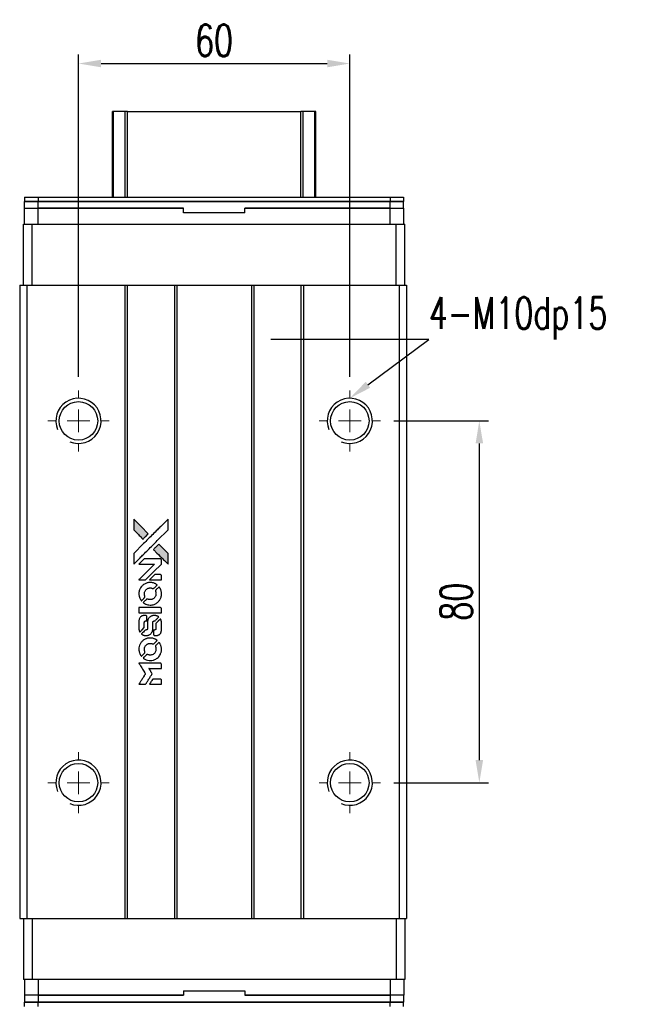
# Model space of a CAD drawing. Header units: millimetres. Extents: x 66 to 570, y -69 to 388.
# Tile 2 of 3: x 102 to 242, y 170 to 388. Entities that reach past the tile are written whole.
import ezdxf
from ezdxf import colors
from ezdxf.entities.mleader import LeaderData, LeaderLine
from ezdxf.math import Vec2, Vec3

# ---------------------------------------------------------------- set-up
doc = ezdxf.new("R2010")
doc.units = ezdxf.units.MM
doc.header["$LTSCALE"] = 0.15
doc.layers.get('0').update_dxf_attribs({"linetype": 'CONTINUOUS'})
doc.layers.get('Defpoints').update_dxf_attribs({"linetype": 'CONTINUOUS'})
doc.layers.add('DIM', color=4, linetype='CONTINUOUS')
doc.styles.add('CHN', font='SIMPLEX.shx', dxfattribs={"width": 0.7, "bigfont": 'CHINESET.shx'})
doc.styles.add('DIM-7', font='SIMPLEX.shx', dxfattribs={"width": 0.7, "bigfont": 'chineset.shx'})
doc.dimstyles.new('CNS', dxfattribs={"dimscale": 2, "dimtxt": 3.5, "dimasz": 2.5, "dimexe": 1, "dimexo": 1.5, "dimgap": 0.09, "dimtad": 0, "dimdsep": 46, "dimtxsty": 'DIM-7', "dimcen": 0.09, "dimclrd": 4, "dimclre": 4, "dimclrt": 4, "dimadec": 0, "dimazin": 0, "dimtfac": 1, "dimtix": 1, "dimtmove": 2, "dimatfit": 3, "dimfxl": 1, "dimtvp": 0.971429, "dimtolj": 1, "dimarcsym": 0})

# ---------------------------------------------------------------- blocks, each defined once
blk = doc.blocks.new('SW_CENTERMARKSYMBOL_3')
at = {"color": 0, "linetype": 'Continuous', "lineweight": 18}
for p, q in [((0, 5), (0, 6.75)), ((0, 0), (0, 2.5)), ((-5, 0), (-6.75, 0)), ((0, 0), (-2.5, 0)), ((0, 0), (0, -2.5)), ((0, 0), (2.5, 0)), ((5, 0), (6.75, 0)), ((0, -5), (0, -6.75))]:
    blk.add_line(p, q, dxfattribs=at)
blk = doc.blocks.new('SW_CENTERMARKSYMBOL_4')
at = {"color": 0, "linetype": 'Continuous', "lineweight": 18}
for p, q in [((0, 5), (0, 6.75)), ((0, 0), (0, 2.5)), ((-5, 0), (-6.75, 0)), ((0, 0), (-2.5, 0)), ((0, 0), (0, -2.5)), ((0, 0), (2.5, 0)), ((5, 0), (6.75, 0)), ((0, -5), (0, -6.75))]:
    blk.add_line(p, q, dxfattribs=at)
blk = doc.blocks.new('SW_CENTERMARKSYMBOL_5')
at = {"color": 0, "linetype": 'Continuous', "lineweight": 18}
for p, q in [((0, 5), (0, 6.75)), ((0, 0), (0, 2.5)), ((-5, 0), (-6.75, 0)), ((0, 0), (-2.5, 0)), ((0, 0), (0, -2.5)), ((0, 0), (2.5, 0)), ((5, 0), (6.75, 0)), ((0, -5), (0, -6.75))]:
    blk.add_line(p, q, dxfattribs=at)
blk = doc.blocks.new('SW_CENTERMARKSYMBOL_6')
at = {"color": 0, "linetype": 'Continuous', "lineweight": 18}
for p, q in [((0, 5), (0, 6.75)), ((0, 0), (0, 2.5)), ((-5, 0), (-6.75, 0)), ((0, 0), (-2.5, 0)), ((0, 0), (0, -2.5)), ((0, 0), (2.5, 0)), ((5, 0), (6.75, 0)), ((0, -5), (0, -6.75))]:
    blk.add_line(p, q, dxfattribs=at)
blk = doc.blocks.new('*D168')
at = {"color": 7, "lineweight": -2}
for p, q in [((114.86, 309.09), (114.86, 380.35)), ((174.86, 309.09), (174.86, 380.35)), ((119.86, 378.35), (169.86, 378.35))]:
    blk.add_line(p, q, dxfattribs=at)
at = {"color": 7}
for points in [[(119.86, 379.19), (119.86, 377.52), (114.86, 378.35)], [(169.86, 379.19), (169.86, 377.52), (174.86, 378.35)]]:
    blk.add_solid(points, dxfattribs=at)
at = {"layer": 'Defpoints', "color": 0}
for p in [(174.86, 378.35), (114.86, 306.09), (174.86, 306.09)]:
    blk.add_point(p, dxfattribs=at)
at = {"color": 7, "insert": (144.86, 383.45), "char_height": 7, "attachment_point": 5, "style": 'DIM-7'}
blk.add_mtext('\\A1;60', dxfattribs=at)
blk = doc.blocks.new('*D169')
at = {"color": 7, "lineweight": -2}
for p, q in [((184.61, 299.34), (205.5, 299.34)), ((203.5, 294.34), (203.5, 224.34)), ((184.61, 219.34), (205.5, 219.34))]:
    blk.add_line(p, q, dxfattribs=at)
at = {"color": 7}
for points in [[(202.67, 294.34), (204.34, 294.34), (203.5, 299.34)], [(202.67, 224.34), (204.34, 224.34), (203.5, 219.34)]]:
    blk.add_solid(points, dxfattribs=at)
at = {"layer": 'Defpoints', "color": 0}
for p in [(181.61, 299.34), (181.61, 219.34), (203.5, 219.34)]:
    blk.add_point(p, dxfattribs=at)
at = {"color": 7, "insert": (198.4, 259.34), "char_height": 7, "attachment_point": 5, "rotation": 90, "style": 'DIM-7'}
blk.add_mtext('\\A1;80', dxfattribs=at)
blk = doc.blocks.new('LOGO2')
at = {"linetype": 'Continuous'}
h = blk.add_hatch(color=22, dxfattribs=at)
h.dxf.hatch_style = 1
h.paths.add_polyline_path([(583.53, 1429.73), (583.53, 1428.55), (583.53, 1427.37), (584.56, 1426.35, 0.000288), (584.95, 1425.96, 0.000479), (585.28, 1425.63, 0.000013), (585.58, 1425.34, 0.197177), (585.59, 1425.34, 0.197497), (585.59, 1425.34, 0.00004), (585.76, 1425.51, 0.000834), (585.95, 1425.7, 0.000506), (586.18, 1425.92), (586.76, 1426.5), (585.15, 1428.12)])
h.paths.add_polyline_path([(589.06, 1424.2), (588.47, 1423.62, 0.000476), (588.25, 1423.39, 0.000789), (588.06, 1423.2, 0.000035), (587.89, 1423.03, 0.19758), (587.89, 1423.03, 0.198396), (587.89, 1423.02, 0.000019), (588.12, 1422.79, 0.000582), (588.38, 1422.53, 0.000351), (588.68, 1422.23, 0.000108), (589.98, 1420.93, 0.000692), (590.64, 1420.28, 0.000077), (591.09, 1419.83, 0.197527), (591.11, 1419.82, 0.410181), (591.12, 1419.83, 0.000493), (591.12, 1420.07, 0.002424), (591.12, 1420.41, 0.000529), (591.12, 1420.98), (591.12, 1422.14), (590.09, 1423.17)])
at = {"color": 22}
for points in [[(584.56, 1426.35, 0.000288), (584.95, 1425.96, 0.000479), (585.28, 1425.63, 0.000013), (585.58, 1425.34, 0.197177), (585.59, 1425.34, 0.197497), (585.59, 1425.34, 0.00004), (585.76, 1425.51, 0.000836), (585.95, 1425.7, 0.000505), (586.18, 1425.92), (586.76, 1426.5), (585.15, 1428.12), (583.53, 1429.73), (583.53, 1428.55), (583.53, 1427.37)], [(584.95, 1421.21, -0.000056), (585.66, 1421.92, -0.000021), (586.65, 1422.91, -0.000021), (587.73, 1423.99, -0.000025), (588.75, 1425), (591.12, 1427.37), (591.12, 1428.54), (591.12, 1429.72), (589.52, 1428.13, 0.000274), (588.76, 1427.37, 0.000123), (587.75, 1426.37, 0.000121), (586.69, 1425.31, 0.000165), (585.73, 1424.35), (583.53, 1422.16), (583.53, 1420.98), (583.53, 1419.8)], [(588.68, 1422.23, 0.000108), (589.98, 1420.93, 0.000692), (590.64, 1420.28, 0.000077), (591.09, 1419.83, 0.197527), (591.11, 1419.82, 0.410182), (591.12, 1419.83, 0.000493), (591.12, 1420.07, 0.002424), (591.12, 1420.41, 0.000529), (591.12, 1420.98), (591.12, 1422.14), (590.09, 1423.17), (589.06, 1424.2), (588.47, 1423.62, 0.000476), (588.25, 1423.39, 0.000789), (588.06, 1423.2, 0.000035), (587.89, 1423.03, 0.19758), (587.89, 1423.03, 0.198396), (587.89, 1423.02, 0.000019), (588.12, 1422.79, 0.000582), (588.38, 1422.53, 0.000351)], [(585.41, 1416.31), (586.17, 1416.31), (587.91, 1418.06), (589.66, 1419.81), (589.66, 1420.29, 0.0008), (589.66, 1420.61, 0.010795), (589.65, 1420.72, 0.030495), (589.64, 1420.78, 0.080372), (589.63, 1420.83, 0.03816), (589.6, 1420.87, 0.041799), (589.57, 1420.91, 0.042486), (589.53, 1420.93, 0.042078), (589.49, 1420.96, 0.099276), (589.43, 1420.97, 0.003302), (589.19, 1420.97, 0.002586), (588.77, 1420.98, 0.000204), (587.64, 1420.97), (585.83, 1420.97), (585.25, 1420.39), (584.66, 1419.81), (586.4, 1419.8), (588.14, 1419.79), (586.42, 1418.08, 0.000253), (585.76, 1417.42, 0.000412), (585.2, 1416.87, 0.000041), (584.7, 1416.36, 0.041338), (584.68, 1416.34), (584.66, 1416.31)], [(588.34, 1416.31), (589.66, 1416.31), (589.66, 1416.8), (589.65, 1417.29), (589.62, 1417.35, 0.03146), (589.6, 1417.37, 0.026444), (589.58, 1417.4, 0.026444), (589.55, 1417.42, 0.031457), (589.53, 1417.44), (589.47, 1417.47), (588.82, 1417.48), (588.17, 1417.48), (587.6, 1416.9, 0.000745), (587.38, 1416.68, 0.001228), (587.19, 1416.49, 0.000087), (587.03, 1416.32, 0.195134), (587.03, 1416.32, 0.412117), (587.03, 1416.31, 0.000048), (587.41, 1416.31, 0.00109), (587.84, 1416.31, 0.000653)], [(584.7, 1412.97, 0.023681), (584.73, 1412.76, 0.022402), (584.78, 1412.55, 0.021929), (584.85, 1412.35, 0.020503), (584.94, 1412.15, 0.013745), (585, 1412.03, 0.009767), (585.07, 1411.9, 0.009658), (585.15, 1411.79, 0.027804), (585.21, 1411.71), (585.23, 1411.69), (585.59, 1412.05, 0.002053), (585.77, 1412.23, 0.006738), (585.88, 1412.35, 0.007826), (585.96, 1412.43, 0.063909), (585.99, 1412.47, 0.061532), (586.01, 1412.54, 0.068674), (586.02, 1412.6, 0.052072), (586, 1412.68, 0.019648), (585.97, 1412.79, -0.018366), (585.93, 1412.92, -0.0288), (585.9, 1413.04, -0.029061), (585.89, 1413.16, -0.019155), (585.89, 1413.29, -0.053809), (585.94, 1413.58, -0.058833), (586.04, 1413.85, -0.058566), (586.2, 1414.09, -0.052525), (586.42, 1414.29, -0.044733), (586.61, 1414.4, -0.040573), (586.82, 1414.49, -0.041123), (587.04, 1414.53, -0.04951), (587.25, 1414.54, -0.017369), (587.34, 1414.53, -0.024255), (587.43, 1414.51, -0.023787), (587.52, 1414.49, -0.015798), (587.61, 1414.45, 0.010631), (587.67, 1414.43, 0.033653), (587.71, 1414.42, 0.037806), (587.76, 1414.41, 0.016307), (587.81, 1414.41, 0.068179), (587.92, 1414.43, 0.095747), (588, 1414.47, 0.033418), (588.11, 1414.57, 0.002133), (588.42, 1414.88, 0.001452), (588.59, 1415.06, 0.012393), (588.67, 1415.14, 0.020479), (588.71, 1415.19, 0.344362), (588.71, 1415.21, 0.074287), (588.66, 1415.25, 0.005454), (588.53, 1415.34, 0.008391), (588.39, 1415.42, 0.017097), (588.27, 1415.48, 0.027375), (588.04, 1415.58, 0.02835), (587.8, 1415.66, 0.027723), (587.54, 1415.7, 0.023913), (587.27, 1415.72, 0.027047), (586.94, 1415.72, 0.031685), (586.64, 1415.67, 0.032425), (586.35, 1415.59, 0.031013), (586.07, 1415.47, 0.037914), (585.73, 1415.27, 0.040153), (585.44, 1415.03, 0.039834), (585.18, 1414.74, 0.036173), (584.97, 1414.4, 0.040752), (584.83, 1414.08, 0.035885), (584.73, 1413.71, 0.035491), (584.68, 1413.34, 0.037615)], [(585.71, 1411.22, 0.018008), (585.82, 1411.15, 0.009842), (585.95, 1411.07, 0.009807), (586.1, 1411, 0.015716), (586.22, 1410.94, 0.048467), (586.66, 1410.8, 0.045841), (587.14, 1410.75, 0.046006), (587.61, 1410.78, 0.049638), (588.06, 1410.9, 0.064819), (588.64, 1411.2, 0.06695), (589.11, 1411.65, 0.066691), (589.45, 1412.2, 0.063505), (589.65, 1412.83, 0.03135), (589.66, 1413, 0.010439), (589.67, 1413.24, 0.010391), (589.66, 1413.47, 0.032408), (589.64, 1413.63, 0.015696), (589.61, 1413.82, 0.018095), (589.56, 1414, 0.018551), (589.5, 1414.17, 0.018352), (589.42, 1414.33, 0.015568), (589.37, 1414.44, 0.009832), (589.29, 1414.56, 0.009795), (589.22, 1414.68, 0.023727), (589.16, 1414.76), (589.13, 1414.79), (588.77, 1414.43, 0.001528), (588.57, 1414.23, 0.010022), (588.47, 1414.12, 0.019586), (588.41, 1414.06, 0.061865), (588.38, 1414.01, 0.055054), (588.35, 1413.93, 0.061607), (588.35, 1413.85, 0.048725), (588.36, 1413.76, 0.020221), (588.39, 1413.64, -0.017722), (588.43, 1413.52, -0.02685), (588.45, 1413.4, -0.02759), (588.46, 1413.29, -0.020233), (588.46, 1413.17, -0.04793), (588.43, 1412.93, -0.048386), (588.35, 1412.7, -0.047866), (588.22, 1412.49, -0.044964), (588.06, 1412.3, -0.04333), (587.87, 1412.15, -0.050921), (587.66, 1412.03, -0.051473), (587.43, 1411.97, -0.0459), (587.19, 1411.94, -0.019014), (587.07, 1411.95, -0.024114), (586.96, 1411.96, -0.025081), (586.86, 1411.99, -0.023892), (586.76, 1412.02, 0.008624), (586.68, 1412.05, 0.026486), (586.62, 1412.06, 0.035074), (586.58, 1412.07, 0.02756), (586.52, 1412.07, 0.087163), (586.44, 1412.06, 0.073291), (586.36, 1412.01, 0.028074), (586.25, 1411.91, 0.002594), (585.99, 1411.66), (585.62, 1411.29)], [(587.17, 1409), (589.65, 1409), (589.65, 1409.49), (589.65, 1409.98), (589.63, 1410.04, 0.071429), (589.59, 1410.08, 0.054799), (589.54, 1410.13, 0.053585), (589.48, 1410.16, 0.060698), (589.42, 1410.17, 0.033975), (589.32, 1410.18), (588.05, 1410.18, 0.000726), (586.82, 1410.18, 0.001084), (585.74, 1410.17), (584.68, 1410.17), (584.68, 1409.58), (584.68, 1409)], [(584.69, 1405.36, 0.018538), (584.7, 1405.28, 0.010695), (584.72, 1405.2, 0.01068), (584.74, 1405.11, 0.017678), (584.76, 1405.03, 0.013849), (584.79, 1404.95, 0.011814), (584.83, 1404.86, 0.004513), (584.86, 1404.78, 0.290035), (584.88, 1404.77, 0.196418), (584.88, 1404.78, 0.000124), (585.03, 1404.92, 0.001477), (585.19, 1405.08, 0.000898), (585.38, 1405.27), (585.88, 1405.77), (585.88, 1406.39, -0.001471), (585.88, 1406.86, -0.028714), (585.89, 1407, -0.097073), (585.92, 1407.08, -0.084199), (585.98, 1407.15, -0.042698), (586.02, 1407.18, -0.053912), (586.07, 1407.21, -0.051004), (586.12, 1407.22, -0.032967), (586.18, 1407.22, 0.00807), (586.21, 1407.22, 0.003023), (586.26, 1407.22, 0.002994), (586.31, 1407.23, 0.003629), (586.35, 1407.23), (586.46, 1407.24), (586.46, 1407.71, 0.001618), (586.46, 1407.94, 0.005206), (586.45, 1408.09, 0.00535), (586.45, 1408.19, 0.060675), (586.44, 1408.24, 0.048484), (586.43, 1408.26, 0.02389), (586.42, 1408.29, 0.022812), (586.4, 1408.31, 0.02462), (586.38, 1408.34, 0.061781), (586.32, 1408.39, 0.080179), (586.25, 1408.41, 0.048561), (586.16, 1408.43, 0.010021), (585.99, 1408.43, 0.016602), (585.77, 1408.42, 0.031409), (585.6, 1408.4, 0.036474), (585.44, 1408.36, 0.03439), (585.29, 1408.29, 0.065928), (585.06, 1408.13, 0.069066), (584.88, 1407.91, 0.065697), (584.75, 1407.64, 0.051559), (584.69, 1407.33, 0.020904), (584.69, 1407.16, 0.000451), (584.68, 1406.34, 0.000419), (584.68, 1405.52, 0.022759)], [(585.33, 1404.27, 0.023289), (585.45, 1404.2, 0.026845), (585.57, 1404.13, 0.026047), (585.7, 1404.09, 0.019751), (585.85, 1404.04, 0.013249), (585.93, 1404.03, 0.025169), (586, 1404.02, 0.016532), (586.08, 1404.01, 0.002937), (586.24, 1404.01, 0.003317), (586.38, 1404.01, 0.011808), (586.47, 1404.02, 0.01777), (586.53, 1404.02, 0.021476), (586.6, 1404.03, 0.04325), (586.86, 1404.12, 0.045753), (587.1, 1404.24, 0.04649), (587.31, 1404.41, 0.047672), (587.49, 1404.61, 0.025315), (587.54, 1404.69, 0.015208), (587.6, 1404.8, 0.01512), (587.65, 1404.91, 0.022488), (587.69, 1405.01, 0.027857), (587.73, 1405.17, 0.034138), (587.75, 1405.32, 0.014286), (587.76, 1405.55, 0.00124), (587.76, 1406.13, -0.00103), (587.76, 1406.49, -0.002552), (587.76, 1406.75, -0.001594), (587.76, 1406.95, -0.047676), (587.77, 1407, -0.085307), (587.8, 1407.09, -0.097789), (587.87, 1407.15, -0.085947), (587.95, 1407.2, -0.051339), (588.07, 1407.22, 0.014634), (588.11, 1407.22, 0.015028), (588.15, 1407.23, 0.014927), (588.18, 1407.24, 0.059415), (588.2, 1407.24, 0.070595), (588.24, 1407.27, 0.00028), (588.66, 1407.69, 0.000111), (589.08, 1408.11, 0.200239), (589.09, 1408.13, 0.268906), (589.09, 1408.14, 0.001866), (588.98, 1408.2, 0.007532), (588.88, 1408.25, 0.017818), (588.81, 1408.29, 0.013256), (588.72, 1408.32, 0.011636), (588.63, 1408.35, 0.011528), (588.54, 1408.38, 0.012303), (588.45, 1408.4, 0.0423), (588.31, 1408.42, 0.013657), (588.1, 1408.42, 0.013857), (587.89, 1408.42, 0.037428), (587.74, 1408.4, 0.014927), (587.64, 1408.37, 0.0122), (587.53, 1408.34, 0.012518), (587.43, 1408.3, 0.023062), (587.36, 1408.27, 0.065961), (587.08, 1408.08, 0.06055), (586.85, 1407.82, 0.059676), (586.68, 1407.51, 0.060497), (586.6, 1407.16, 0.025683), (586.59, 1407.09, 0.001528), (586.59, 1406.87, 0.002124), (586.59, 1406.59, 0.001173), (586.59, 1406.25, -0.000809), (586.58, 1405.65, -0.017164), (586.58, 1405.48, -0.063931), (586.56, 1405.38, -0.108429), (586.52, 1405.31, -0.052941), (586.47, 1405.28, -0.063675), (586.42, 1405.25, -0.050562), (586.36, 1405.24, -0.020337), (586.27, 1405.23, 0.009897), (586.22, 1405.22, 0.016482), (586.17, 1405.22, 0.019019), (586.14, 1405.21, 0.06043), (586.11, 1405.2, 0.076267), (586.06, 1405.16, 0.00054), (585.68, 1404.77, 0.000307), (585.28, 1404.37, 0.142594), (585.26, 1404.34, 0.232419), (585.27, 1404.33, 0.022995), (585.28, 1404.31, 0.024627), (585.31, 1404.29, 0.015407)], [(587.91, 1404.2, 0.065483), (587.94, 1404.15, 0.053271), (587.98, 1404.1, 0.052018), (588.04, 1404.05, 0.0556), (588.1, 1404.02, 0.036839), (588.14, 1404.01, 0.026922), (588.18, 1404.01, 0.016905), (588.25, 1404, 0.004317), (588.35, 1404, 0.016369), (588.56, 1404.01, 0.029936), (588.74, 1404.03, 0.03418), (588.89, 1404.07, 0.031327), (589.04, 1404.14, 0.046935), (589.23, 1404.25, 0.054053), (589.38, 1404.39, 0.053701), (589.5, 1404.56, 0.045364), (589.58, 1404.76, 0.032479), (589.63, 1404.94, 0.03386), (589.65, 1405.12, 0.013578), (589.66, 1405.4, 0.001155), (589.66, 1406.13, 0.000413), (589.65, 1406.75, 0.005008), (589.65, 1406.99, 0.013199), (589.64, 1407.13, 0.033956), (589.63, 1407.22, 0.013909), (589.6, 1407.32, 0.010864), (589.57, 1407.43, 0.010938), (589.54, 1407.53, 0.028702), (589.51, 1407.6), (589.48, 1407.65), (588.97, 1407.15), (588.46, 1406.65), (588.46, 1406.06, -0.001504), (588.46, 1405.81, -0.00328), (588.46, 1405.62, -0.001901), (588.46, 1405.47, -0.061333), (588.45, 1405.43, -0.063621), (588.43, 1405.38, -0.048633), (588.4, 1405.33, -0.046769), (588.35, 1405.29, -0.047961), (588.3, 1405.26, -0.02678), (588.25, 1405.24, -0.050957), (588.22, 1405.23, -0.029398), (588.17, 1405.22, -0.00401), (588.06, 1405.22), (587.89, 1405.21), (587.89, 1404.74, 0.001061), (587.89, 1404.46, 0.009147), (587.89, 1404.33, 0.020721), (587.9, 1404.26, 0.051619)], [(584.7, 1400.71, 0.024131), (584.73, 1400.49, 0.022344), (584.78, 1400.28, 0.021883), (584.86, 1400.06, 0.020884), (584.95, 1399.85, 0.010669), (585.01, 1399.74, 0.010389), (585.08, 1399.62, 0.010913), (585.15, 1399.51, 0.022227), (585.2, 1399.44), (585.23, 1399.41), (585.6, 1399.78, 0.002452), (585.74, 1399.93, 0.003628), (585.87, 1400.06, 0.001662), (585.97, 1400.17, 0.070159), (585.99, 1400.2, 0.047671), (586, 1400.22, 0.018624), (586.01, 1400.25, 0.017921), (586.01, 1400.29, 0.018804), (586.01, 1400.32, 0.018255), (586.02, 1400.37, 0.041312), (586.01, 1400.41, 0.037164), (586, 1400.44, 0.012342), (585.98, 1400.49, -0.015101), (585.94, 1400.62, -0.035998), (585.91, 1400.72, -0.033244), (585.9, 1400.82, -0.011249), (585.9, 1400.97, -0.004059), (585.9, 1401.1, -0.019693), (585.9, 1401.17, -0.027943), (585.91, 1401.22, -0.014411), (585.93, 1401.3, -0.033089), (585.98, 1401.46, -0.033887), (586.06, 1401.62, -0.034021), (586.16, 1401.77, -0.033942), (586.28, 1401.9, -0.02816), (586.42, 1402.01, -0.035032), (586.56, 1402.11, -0.035269), (586.71, 1402.18, -0.029196), (586.87, 1402.23, -0.037862), (587.07, 1402.27, -0.043657), (587.25, 1402.27, -0.043064), (587.44, 1402.24, -0.035184), (587.63, 1402.18, 0.033699), (587.72, 1402.15, 0.052815), (587.8, 1402.14, 0.059167), (587.88, 1402.14, 0.058972), (587.95, 1402.17, 0.059208), (588.01, 1402.2, 0.021125), (588.08, 1402.26, 0.008691), (588.2, 1402.38, 0.000851), (588.47, 1402.66, 0.001873), (588.61, 1402.8, 0.013884), (588.68, 1402.87, 0.022355), (588.71, 1402.92, 0.341453), (588.71, 1402.93, 0.073011), (588.67, 1402.97, 0.004587), (588.54, 1403.06, 0.00748), (588.4, 1403.14, 0.016837), (588.29, 1403.2, 0.028606), (588.03, 1403.31, 0.031352), (587.77, 1403.39, 0.031004), (587.5, 1403.44, 0.0268), (587.21, 1403.45, 0.026698), (586.9, 1403.44, 0.03002), (586.6, 1403.39, 0.030357), (586.32, 1403.31, 0.028554), (586.05, 1403.19, 0.062944), (585.53, 1402.85, 0.062206), (585.12, 1402.39, 0.062448), (584.83, 1401.84, 0.064355), (584.69, 1401.25, 0.017377), (584.69, 1401.13, 0.008369), (584.68, 1400.98, 0.008367), (584.69, 1400.82, 0.01757)], [(585.71, 1398.95, 0.064158), (586.28, 1398.64, 0.06356), (586.92, 1398.49, 0.064004), (587.57, 1398.5, 0.066747), (588.19, 1398.68, 0.04321), (588.58, 1398.89, 0.044737), (588.91, 1399.17, 0.044901), (589.2, 1399.49, 0.044184), (589.42, 1399.87, 0.026293), (589.54, 1400.15, 0.033344), (589.62, 1400.43, 0.033227), (589.66, 1400.71, 0.025815), (589.67, 1401.02, 0.023119), (589.65, 1401.32, 0.031044), (589.6, 1401.58, 0.031337), (589.52, 1401.84, 0.024258), (589.4, 1402.11, 0.015622), (589.35, 1402.2, 0.008495), (589.28, 1402.31, 0.008415), (589.21, 1402.42, 0.020814), (589.16, 1402.49), (589.13, 1402.53), (588.77, 1402.17, 0.002843), (588.5, 1401.9, 0.033917), (588.41, 1401.79, 0.087906), (588.36, 1401.71, 0.073302), (588.35, 1401.61, 0.022047), (588.35, 1401.56, 0.026465), (588.36, 1401.52, 0.022233), (588.37, 1401.47, 0.009985), (588.39, 1401.4, -0.039011), (588.45, 1401.17, -0.044398), (588.46, 1400.95, -0.045096), (588.44, 1400.72, -0.04265), (588.38, 1400.5, -0.071154), (588.21, 1400.19, -0.068827), (587.96, 1399.94, -0.068713), (587.64, 1399.76, -0.070507), (587.3, 1399.68, -0.028605), (587.15, 1399.67, -0.031418), (587.01, 1399.69, -0.031044), (586.86, 1399.72, -0.02668), (586.72, 1399.76, 0.038913), (586.63, 1399.79, 0.043732), (586.55, 1399.8, 0.047754), (586.47, 1399.8, 0.075756), (586.41, 1399.78, 0.07294), (586.37, 1399.76, 0.003456), (586.27, 1399.67, 0.005023), (586.15, 1399.55, 0.002422), (585.99, 1399.39, 0.000819), (585.85, 1399.25, 0.001349), (585.73, 1399.13, 0.0001), (585.62, 1399.02, 0.205335), (585.62, 1399.02, 0.219821), (585.62, 1399.01, 0.002494), (585.65, 1399, 0.007089), (585.67, 1398.98, 0.004494)], [(585.42, 1393.22), (586.17, 1393.22), (586.3, 1393.42, -0.000297), (586.38, 1393.55, -0.000037), (586.55, 1393.82, -0.000043), (586.75, 1394.15, -0.000036), (586.96, 1394.5, 0.000044), (587.17, 1394.84, 0.000063), (587.36, 1395.14, 0.000035), (587.51, 1395.4, 0.0009), (587.55, 1395.47), (587.62, 1395.57), (587.53, 1395.7, 0.001175), (587.49, 1395.78, 0.000208), (587.4, 1395.92, 0.000225), (587.3, 1396.09, 0.000203), (587.19, 1396.26, -0.000711), (587.09, 1396.42, -0.001119), (587, 1396.56, -0.000263), (586.92, 1396.69, -0.04589), (586.91, 1396.7, -0.519312), (586.92, 1396.71, -0.001914), (587.12, 1396.72, -0.003124), (587.46, 1396.72, -0.000285), (588.28, 1396.72), (589.66, 1396.72), (589.66, 1397.2, 0.001727), (589.66, 1397.54, 0.025279), (589.65, 1397.67, 0.073886), (589.63, 1397.74, 0.07426), (589.6, 1397.8, 0.03264), (589.58, 1397.81, 0.01784), (589.56, 1397.83, 0.017712), (589.54, 1397.85, 0.026854), (589.52, 1397.86), (589.47, 1397.89), (587.07, 1397.89), (584.67, 1397.89), (584.68, 1397.87, -0.004595), (584.7, 1397.85, -0.00016), (584.74, 1397.77, -0.000298), (584.8, 1397.69, -0.000208), (584.86, 1397.59, 0.000986), (585.03, 1397.3, 0.00025), (585.32, 1396.84, 0.000268), (585.63, 1396.35, 0.000436), (585.9, 1395.93, -0.002932), (585.98, 1395.79, -0.004718), (586.06, 1395.67, -0.001113), (586.12, 1395.57, -0.227179), (586.12, 1395.55, -0.045982), (586.11, 1395.54, -0.000145), (586.03, 1395.4, -0.000825), (585.93, 1395.24, -0.000517), (585.81, 1395.06, 0.000056), (585.42, 1394.42, 0.000289), (585.2, 1394.07, 0.000481), (585.04, 1393.81, 0.000418), (584.87, 1393.54), (584.67, 1393.22)], [(588.34, 1393.22), (589.66, 1393.22), (589.66, 1393.7, 0.000842), (589.66, 1394, 0.010591), (589.66, 1394.12, 0.028995), (589.65, 1394.18, 0.069543), (589.64, 1394.23, 0.051063), (589.61, 1394.27, 0.039932), (589.57, 1394.31, 0.039414), (589.53, 1394.35, 0.045845), (589.49, 1394.37, 0.094811), (589.44, 1394.39, 0.007124), (589.31, 1394.39, 0.004713), (589.09, 1394.39, 0.000534), (588.59, 1394.39), (587.73, 1394.39), (587.65, 1394.27, 0.000828), (587.44, 1393.92, 0.000879), (587.22, 1393.57, 0.000048), (587.02, 1393.23, 0.137596), (587.01, 1393.22, 0.413028), (587.02, 1393.22, 0.000016), (587.4, 1393.22, 0.000623), (587.83, 1393.22, 0.000374)]]:
    blk.add_lwpolyline(points, format="xyb", close=True, dxfattribs=at)

msp = doc.modelspace()

# ---------------------------------------------------------------- linework, layer by layer
at = {"color": 7, "linetype": 'Continuous', "lineweight": 25}
for p, q in [((122.362, 348.839), (122.362, 367.728)), ((122.602, 348.839), (122.602, 367.728)), ((125.178, 348.839), (125.178, 367.728)), ((125.672, 367.728), (164.053, 367.728)), ((125.672, 348.839), (125.672, 367.728)), ((164.053, 348.839), (164.053, 367.728)), ((164.547, 348.839), (164.547, 367.728)), ((167.123, 348.839), (167.123, 367.728)), ((167.362, 348.839), (167.362, 367.728)), ((102.962, 348.839), (102.962, 347.839)), ((102.962, 348.839), (105.962, 348.839)), ((105.962, 348.839), (105.962, 347.839)), ((105.962, 348.839), (183.762, 348.839)), ((183.762, 348.839), (183.762, 347.839)), ((183.762, 348.839), (186.762, 348.839)), ((186.762, 348.839), (186.762, 347.839)), ((102.937, 342.839), (102.937, 346.339)), ((102.937, 346.339), (105.937, 346.339)), ((102.962, 347.839), (105.962, 347.839)), ((102.962, 346.339), (102.962, 347.839)), ((105.962, 347.839), (102.962, 347.839)), ((105.937, 342.839), (105.937, 346.339)), ((105.937, 346.339), (138.112, 346.339)), ((105.962, 347.839), (183.762, 347.839)), ((105.962, 346.339), (105.962, 347.839)), ((183.762, 347.839), (105.962, 347.839)), ((138.112, 346.339), (105.962, 346.339)), ((138.112, 345.439), (138.112, 346.339)), ((138.112, 345.339), (138.112, 346.339)), ((151.612, 345.439), (151.612, 346.339)), ((151.612, 346.339), (183.787, 346.339)), ((183.762, 346.339), (151.612, 346.339)), ((151.612, 345.339), (151.612, 346.339)), ((183.762, 347.839), (186.762, 347.839)), ((183.762, 346.339), (183.762, 347.839)), ((186.762, 347.839), (183.762, 347.839)), ((183.787, 342.839), (183.787, 346.339)), ((183.787, 346.339), (186.787, 346.339)), ((186.762, 346.339), (186.762, 347.839)), ((186.787, 342.839), (186.787, 346.339)), ((138.112, 345.439), (151.612, 345.439)), ((151.612, 345.339), (138.112, 345.339)), ((102.712, 329.339), (102.712, 342.839)), ((102.712, 342.839), (104.612, 342.839)), ((104.612, 329.339), (104.612, 342.839)), ((104.612, 342.839), (185.112, 342.839)), ((185.112, 329.339), (185.112, 342.839)), ((185.112, 342.839), (187.012, 342.839)), ((187.012, 329.339), (187.012, 342.839)), ((101.862, 329.339), (101.862, 189.339)), ((101.862, 329.339), (103.412, 329.339)), ((103.412, 329.339), (103.412, 189.339)), ((103.412, 329.339), (125.112, 329.339)), ((125.112, 329.339), (125.112, 189.339)), ((125.112, 329.339), (125.662, 329.339)), ((125.662, 329.339), (125.662, 189.339)), ((125.662, 329.339), (136.062, 329.339)), ((136.062, 329.339), (136.062, 189.339)), ((136.062, 329.339), (136.612, 329.339)), ((136.612, 329.339), (136.612, 189.339)), ((136.612, 329.339), (153.112, 329.339)), ((153.112, 329.339), (153.112, 189.339)), ((153.112, 329.339), (153.662, 329.339)), ((153.662, 329.339), (153.662, 189.339)), ((153.662, 329.339), (164.062, 329.339)), ((164.062, 329.339), (164.062, 189.339)), ((164.062, 329.339), (164.612, 329.339)), ((164.612, 329.339), (164.612, 189.339)), ((164.612, 329.339), (185.812, 329.339)), ((185.812, 329.339), (185.812, 189.339)), ((185.812, 329.339), (187.362, 329.339)), ((187.362, 329.339), (187.362, 189.339)), ((101.862, 189.339), (103.412, 189.339)), ((102.712, 189.339), (102.712, 175.839)), ((103.412, 189.339), (125.112, 189.339)), ((104.612, 189.339), (104.612, 175.839)), ((125.112, 189.339), (125.662, 189.339)), ((125.662, 189.339), (136.062, 189.339)), ((136.062, 189.339), (136.612, 189.339)), ((136.612, 189.339), (153.112, 189.339)), ((153.112, 189.339), (153.662, 189.339)), ((153.662, 189.339), (164.062, 189.339)), ((164.062, 189.339), (164.612, 189.339)), ((164.612, 189.339), (185.812, 189.339)), ((185.112, 189.339), (185.112, 175.839)), ((185.812, 189.339), (187.362, 189.339)), ((187.012, 189.339), (187.012, 175.839)), ((104.612, 175.839), (102.712, 175.839)), ((102.937, 175.839), (102.937, 172.339)), ((185.112, 175.839), (104.612, 175.839)), ((105.937, 175.839), (105.937, 172.339)), ((183.787, 175.839), (183.787, 172.339)), ((187.012, 175.839), (185.112, 175.839)), ((186.787, 175.839), (186.787, 172.339)), ((105.937, 172.339), (102.937, 172.339)), ((102.962, 172.339), (102.962, 170.839)), ((138.112, 172.339), (105.937, 172.339)), ((105.962, 172.339), (105.962, 170.839)), ((105.962, 172.339), (138.112, 172.339)), ((138.112, 173.339), (138.112, 172.339)), ((138.112, 173.339), (151.612, 173.339)), ((138.112, 173.239), (138.112, 172.339)), ((151.612, 173.239), (138.112, 173.239)), ((151.612, 173.339), (151.612, 172.339)), ((151.612, 173.239), (151.612, 172.339)), ((183.787, 172.339), (151.612, 172.339)), ((151.612, 172.339), (183.762, 172.339)), ((183.762, 172.339), (183.762, 170.839)), ((186.787, 172.339), (183.787, 172.339)), ((186.762, 172.339), (186.762, 170.839)), ((102.962, 169.839), (102.962, 170.839)), ((105.962, 170.839), (102.962, 170.839)), ((102.962, 170.839), (105.962, 170.839)), ((105.962, 169.839), (105.962, 170.839)), ((183.762, 170.839), (105.962, 170.839)), ((105.962, 170.839), (183.762, 170.839)), ((183.762, 169.839), (183.762, 170.839)), ((186.762, 170.839), (183.762, 170.839)), ((183.762, 170.839), (186.762, 170.839)), ((186.762, 169.839), (186.762, 170.839))]:
    msp.add_line(p, q, dxfattribs=at)
for centre in [(114.862, 299.339), (174.862, 299.339), (114.862, 219.339), (174.862, 219.339)]:
    msp.add_circle(centre, 4.25, dxfattribs=at)
for centre in [(114.862, 299.339), (174.862, 299.339), (114.862, 219.339), (174.862, 219.339)]:
    msp.add_arc(centre, 5, 247.5, 202.5)
for points, knots in [([(122.602, 367.728), (122.54, 367.728), (122.475, 367.728), (122.385, 367.728), (122.362, 367.728), (122.362, 367.728)], [0, 0, 0, 0, 0.5, 0.5, 1, 1, 1, 1]), ([(125.178, 367.728), (125.131, 367.728), (125.037, 367.728), (124.747, 367.728), (124.552, 367.728), (124.08, 367.728), (123.805, 367.728), (123.218, 367.728), (122.907, 367.728), (122.602, 367.728)], [0, 0, 0, 0, 0.25, 0.25, 0.5, 0.5, 0.75, 0.75, 1, 1, 1, 1]), ([(125.672, 367.728), (125.618, 367.728), (125.56, 367.728), (125.448, 367.728), (125.393, 367.728), (125.3, 367.728), (125.261, 367.728), (125.204, 367.728), (125.186, 367.728), (125.178, 367.728)], [0, 0, 0, 0, 0.25, 0.25, 0.5, 0.5, 0.75, 0.75, 1, 1, 1, 1]), ([(164.547, 367.728), (164.539, 367.728), (164.521, 367.728), (164.464, 367.728), (164.425, 367.728), (164.332, 367.728), (164.277, 367.728), (164.165, 367.728), (164.107, 367.728), (164.053, 367.728)], [0, 0, 0, 0, 0.25, 0.25, 0.5, 0.5, 0.75, 0.75, 1, 1, 1, 1]), ([(167.123, 367.728), (166.817, 367.728), (166.507, 367.728), (165.92, 367.728), (165.645, 367.728), (165.173, 367.728), (164.977, 367.728), (164.688, 367.728), (164.594, 367.728), (164.547, 367.728)], [0, 0, 0, 0, 0.25, 0.25, 0.5, 0.5, 0.75, 0.75, 1, 1, 1, 1]), ([(167.362, 367.728), (167.362, 367.728), (167.34, 367.728), (167.25, 367.728), (167.185, 367.728), (167.123, 367.728)], [0, 0, 0, 0, 0.5, 0.5, 1, 1, 1, 1])]:
    msp.add_open_spline(points, degree=3, knots=knots, dxfattribs=at)

# ---------------------------------------------------------------- block references
at = {"color": 7, "linetype": 'Continuous', "lineweight": 0}
for name, p in [('SW_CENTERMARKSYMBOL_3', (114.862, 299.339)), ('SW_CENTERMARKSYMBOL_5', (174.862, 299.339)), ('SW_CENTERMARKSYMBOL_4', (114.862, 219.339)), ('SW_CENTERMARKSYMBOL_6', (174.862, 219.339))]:
    msp.add_blockref(name, p, dxfattribs=at)
at = {"layer": 'DIM'}
msp.add_blockref('LOGO2', (-456.456, -1152.126), dxfattribs=at)

# ---------------------------------------------------------------- dimensions: what is measured, and where the dimension line sits
at = {"color": 0}
dim = msp.add_linear_dim(base=(174.862, 378.353), p1=(114.862, 306.089), p2=(174.862, 306.089), dimstyle='CNS', override={"dimgap": 0.8, "dimtad": 1, "dimclrd": 7, "dimclre": 7, "dimclrt": 7, "dimtmove": 1}, dxfattribs=at)
dim.commit()
dim.dimension.update_dxf_attribs({"geometry": '*D168', "text_midpoint": (144.862, 383.453)})
dim = msp.add_linear_dim(base=(203.503, 219.339), p1=(181.612, 299.339), p2=(181.612, 219.339), angle=90, dimstyle='CNS', override={"dimscale": 2, "dimgap": 0.8, "dimtad": 1, "dimclrd": 7, "dimclre": 7, "dimclrt": 7, "dimtmove": 1}, dxfattribs=at)
dim.commit()
dim.dimension.update_dxf_attribs({"geometry": '*D169', "text_midpoint": (198.403, 259.339)})

# ---------------------------------------------------------------- leaders
ml = msp.add_multileader_mtext('Standard', dxfattribs=at)
ml.set_content('4-M10dp15', style='CHN')
ml.set_leader_properties()
ml.build(insert=Vec2(0, 0))
ml.multileader.update_dxf_attribs({"text_left_attachment_type": 6, "text_right_attachment_type": 6, "dogleg_length": 0, "arrow_head_size": 5, "scale": 2})
ctx = ml.context
ctx.base_point, ctx.scale, ctx.char_height, ctx.arrow_head_size, ctx.landing_gap_size, ctx.plane_origin = Vec3(192.343, 317.341), 2, 7, 5, 0, Vec3(89.388, 314.339)
ctx.left_attachment, ctx.right_attachment = 6, 6
notes = []
notes.append((ctx, [(0, (1, 1, 0), (192.343, 317.341), (1, 0), 0, [(0, [(174.862, 304.339)], 0, [])])]))
ctx.mtext.insert, ctx.mtext.flow_direction = Vec3(192.343, 326.675), 5
for ctx, leaders in notes:
    for number, flags, end, landing, length, lines in leaders:
        leader = LeaderData()
        leader.index, (leader.has_last_leader_line, leader.has_dogleg_vector, leader.attachment_direction) = number, flags
        leader.last_leader_point, leader.dogleg_vector, leader.dogleg_length = Vec3(end), Vec3(landing), length
        for number, points, colour, breaks in lines:
            line = LeaderLine()
            line.index, line.vertices, line.color, line.breaks = number, Vec3.list(points), colors.encode_raw_color(colour), breaks
            leader.lines.append(line)
        ctx.leaders.append(leader)

doc.saveas('drawing.dxf')
